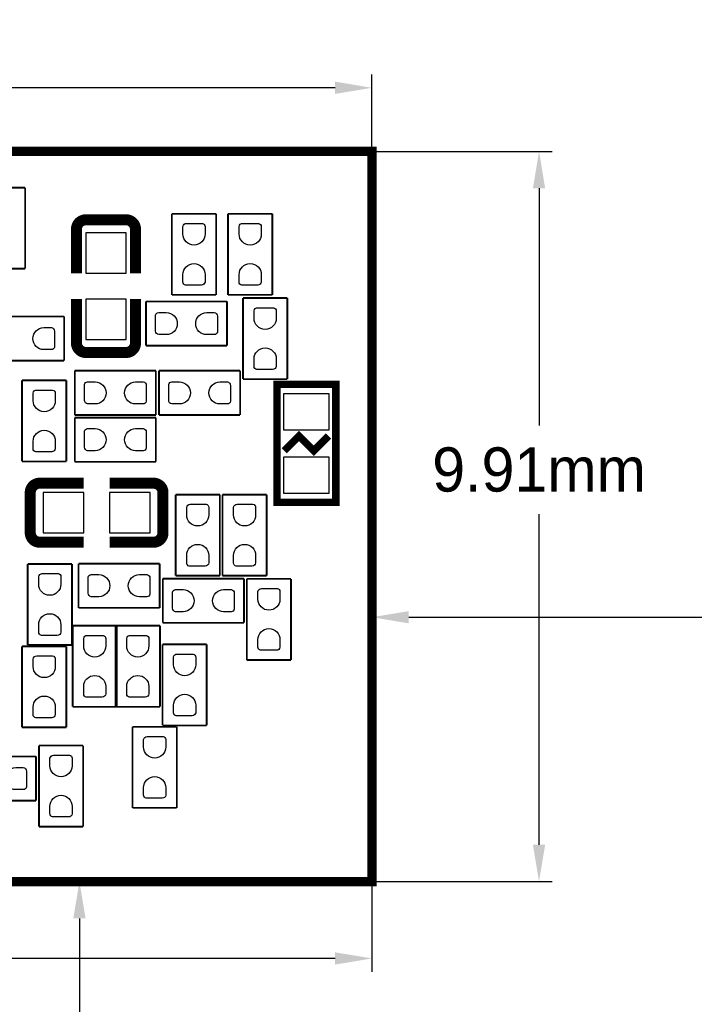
# Model space of a CAD drawing. Extents: x -3 to 111, y -3 to 50.
# Tile 12 of 14: x 79 to 88, y 9 to 22. Entities that reach past the tile are written whole.
import ezdxf

# ---------------------------------------------------------------- set-up
doc = ezdxf.new("R2010")
doc.units = 0
doc.header["$MEASUREMENT"] = 0
doc.layers.get('0').update_dxf_attribs({"linetype": 'CONTINUOUS'})
doc.layers.get('Defpoints').update_dxf_attribs({"linetype": 'CONTINUOUS'})
doc.layers.add('PG_SILKSCREEN_BOTTOM', color=7, linetype='CONTINUOUS')
doc.layers.add('PIN_BOTTOM', color=1, linetype='CONTINUOUS')
doc.dimstyles.get("Standard").update_dxf_attribs({"dimtxt": 0.18, "dimasz": 0.18, "dimexe": 0.18, "dimexo": 0.0625, "dimgap": 0.09, "dimtad": 0, "dimtih": 1, "dimtoh": 1, "dimdec": 4, "dimzin": 0, "dimdsep": 46, "dimtxsty": 'STANDARD', "dimcen": 0.09, "dimadec": 0, "dimazin": 0, "dimtfac": 1, "dimtdec": 4, "dimtofl": 0, "dimtmove": 0, "dimatfit": 3, "dimfxl": 1, "dimtolj": 1, "dimtzin": 0, "dimarcsym": 0})

# ---------------------------------------------------------------- blocks, each defined once
blk = doc.blocks.new('*D37')
at = {"color": 0, "linetype": 'Continuous', "lineweight": -2, "transparency": 16777216}
for p, q in [((69.657, 10.373), (69.657, 9.212)), ((83.627, 10.373), (83.627, 9.212)), ((70.157, 9.392), (74.642, 9.392)), ((83.127, 9.392), (78.642, 9.392))]:
    blk.add_line(p, q, dxfattribs=at)
at = {"color": 0, "linetype": 'Continuous', "transparency": 16777216}
for points in [[(70.157, 9.475), (70.157, 9.308), (69.657, 9.392)], [(83.127, 9.475), (83.127, 9.308), (83.627, 9.392)]]:
    blk.add_solid(points, dxfattribs=at)
at = {"layer": 'Defpoints', "color": 0, "linetype": 'Continuous', "transparency": 16777216}
for p in [(69.657, 10.435), (83.627, 10.435), (69.657, 9.392)]:
    blk.add_point(p, dxfattribs=at)
at = {"color": 0, "linetype": 'Continuous', "transparency": 16777216, "insert": (76.642, 9.392), "char_height": 0.6, "attachment_point": 5}
blk.add_mtext('\\A1;13.97mm', dxfattribs=at)
blk = doc.blocks.new('*D39')
at = {"color": 0, "linetype": 'Continuous', "lineweight": -2, "transparency": 16777216}
for p, q in [((83.69, 20.341), (86.074, 20.341)), ((85.894, 19.841), (85.894, 16.621)), ((85.894, 10.935), (85.894, 15.421)), ((83.69, 10.435), (86.074, 10.435))]:
    blk.add_line(p, q, dxfattribs=at)
at = {"color": 0, "linetype": 'Continuous', "transparency": 16777216}
for points in [[(85.811, 19.841), (85.977, 19.841), (85.894, 20.341)], [(85.811, 10.935), (85.977, 10.935), (85.894, 10.435)]]:
    blk.add_solid(points, dxfattribs=at)
at = {"layer": 'Defpoints', "color": 0, "linetype": 'Continuous', "transparency": 16777216}
for p in [(83.627, 20.341), (83.627, 10.435), (85.894, 10.435)]:
    blk.add_point(p, dxfattribs=at)
at = {"color": 0, "linetype": 'Continuous', "transparency": 16777216, "insert": (85.894, 16.021), "char_height": 0.6, "attachment_point": 5}
blk.add_mtext('\\A1;9.91mm', dxfattribs=at)
blk = doc.blocks.new('*D40')
at = {"color": 0, "linetype": 'Continuous', "lineweight": -2, "transparency": 16777216}
for p, q in [((69.657, 20.404), (69.657, 21.383)), ((83.627, 20.404), (83.627, 21.383)), ((70.157, 21.203), (74.642, 21.203)), ((83.127, 21.203), (78.642, 21.203))]:
    blk.add_line(p, q, dxfattribs=at)
at = {"color": 0, "linetype": 'Continuous', "transparency": 16777216}
for points in [[(70.157, 21.287), (70.157, 21.12), (69.657, 21.203)], [(83.127, 21.287), (83.127, 21.12), (83.627, 21.203)]]:
    blk.add_solid(points, dxfattribs=at)
at = {"layer": 'Defpoints', "color": 0, "linetype": 'Continuous', "transparency": 16777216}
for p in [(83.627, 21.203), (69.657, 20.341), (83.627, 20.341)]:
    blk.add_point(p, dxfattribs=at)
at = {"color": 0, "linetype": 'Continuous', "transparency": 16777216, "insert": (76.642, 21.203), "char_height": 0.6, "attachment_point": 5}
blk.add_mtext('\\A1;13.97mm', dxfattribs=at)
blk = doc.blocks.new('*D41')
at = {"color": 0, "linetype": 'Continuous', "lineweight": -2, "transparency": 16777216}
for p, q in [((76.705, 10.435), (79.84, 10.435)), ((79.66, 9.935), (79.66, 5.881)), ((79.66, 0.627), (79.66, 4.681)), ((61.063, 0.127), (79.84, 0.127))]:
    blk.add_line(p, q, dxfattribs=at)
at = {"color": 0, "linetype": 'Continuous', "transparency": 16777216}
for points in [[(79.577, 9.935), (79.743, 9.935), (79.66, 10.435)], [(79.577, 0.627), (79.743, 0.627), (79.66, 0.127)]]:
    blk.add_solid(points, dxfattribs=at)
at = {"layer": 'Defpoints', "color": 0, "linetype": 'Continuous', "transparency": 16777216}
for p in [(76.642, 10.435), (79.66, 10.435), (61, 0.127)]:
    blk.add_point(p, dxfattribs=at)
at = {"color": 0, "linetype": 'Continuous', "transparency": 16777216, "insert": (79.66, 5.281), "char_height": 0.6, "attachment_point": 5}
blk.add_mtext('\\A1;10.31mm', dxfattribs=at)
blk = doc.blocks.new('*D43')
at = {"color": 0, "linetype": 'Continuous', "lineweight": -2, "transparency": 16777216}
for p, q in [((105.938, 45.127), (72.714, 45.127)), ((72.894, 44.627), (72.894, 33.621)), ((72.894, 20.841), (72.894, 32.421)), ((76.58, 20.341), (72.714, 20.341))]:
    blk.add_line(p, q, dxfattribs=at)
at = {"color": 0, "linetype": 'Continuous', "transparency": 16777216}
for points in [[(72.811, 44.627), (72.977, 44.627), (72.894, 45.127)], [(72.811, 20.841), (72.977, 20.841), (72.894, 20.341)]]:
    blk.add_solid(points, dxfattribs=at)
at = {"layer": 'Defpoints', "color": 0, "linetype": 'Continuous', "transparency": 16777216}
for p in [(106, 45.127), (72.894, 20.341), (76.642, 20.341)]:
    blk.add_point(p, dxfattribs=at)
at = {"color": 0, "linetype": 'Continuous', "transparency": 16777216, "insert": (72.894, 33.021), "char_height": 0.6, "attachment_point": 5}
blk.add_mtext('\\A1;24.79mm', dxfattribs=at)
blk = doc.blocks.new('*D44')
at = {"color": 0, "linetype": 'Continuous', "lineweight": -2, "transparency": 16777216}
for p, q in [((106, 45.065), (106, 13.841)), ((83.627, 15.326), (83.627, 13.841)), ((84.127, 14.021), (92.794, 14.021)), ((105.5, 14.021), (96.994, 14.021))]:
    blk.add_line(p, q, dxfattribs=at)
at = {"color": 0, "linetype": 'Continuous', "transparency": 16777216}
for points in [[(84.127, 14.104), (84.127, 13.938), (83.627, 14.021)], [(105.5, 14.104), (105.5, 13.938), (106, 14.021)]]:
    blk.add_solid(points, dxfattribs=at)
at = {"layer": 'Defpoints', "color": 0, "linetype": 'Continuous', "transparency": 16777216}
for p in [(106, 45.127), (83.627, 15.388), (83.627, 14.021)]:
    blk.add_point(p, dxfattribs=at)
at = {"color": 0, "linetype": 'Continuous', "transparency": 16777216, "insert": (94.894, 14.021), "char_height": 0.6, "attachment_point": 5}
blk.add_mtext('\\A1;22.37mm', dxfattribs=at)

msp = doc.modelspace()

# ---------------------------------------------------------------- linework, layer by layer
at = {"layer": 'PG_SILKSCREEN_BOTTOM'}
for points, const_width in [([(69.657006, 20.341006), (83.627006, 20.341006), (83.627006, 10.435006), (69.657006, 10.435006), (69.657006, 20.341006)], 0.127), ([(78.923205, 19.849516), (78.323207, 19.849516)], 0.0254), ([(78.923205, 18.749696), (78.923205, 19.849516)], 0.0254), ([(80.914007, 19.493916), (80.914007, 18.394096)], 0.0254), ([(81.514005, 19.493916), (80.914007, 19.493916)], 0.0254), ([(81.514005, 18.394096), (81.514005, 19.493916)], 0.0254), ([(81.676007, 19.493916), (81.676007, 18.394096)], 0.0254), ([(82.276005, 19.493916), (81.676007, 19.493916)], 0.0254), ([(82.276005, 18.394096), (82.276005, 19.493916)], 0.0254), ([(80.293358, 19.412103), (79.747054, 19.412103)], 0.150012), ([(79.620054, 19.285103), (79.620054, 18.687517)], 0.150012), ([(80.420358, 19.285103), (80.420358, 18.687517)], 0.150012), ([(78.323207, 18.749696), (78.923205, 18.749696)], 0.0254), ([(79.620054, 17.739309), (79.620054, 18.336997)], 0.150012), ([(80.420358, 17.739309), (80.420358, 18.336997)], 0.150012), ([(80.562496, 18.304205), (80.562496, 17.704207)], 0.0254), ([(81.662316, 18.304205), (80.562496, 18.304205)], 0.0254), ([(80.914007, 18.394096), (81.514005, 18.394096)], 0.0254), ([(81.662316, 17.704207), (81.662316, 18.304205)], 0.0254), ([(81.676007, 18.394096), (82.276005, 18.394096)], 0.0254), ([(81.879207, 18.350916), (81.879207, 17.251096)], 0.0254), ([(82.479205, 18.350916), (81.879207, 18.350916)], 0.0254), ([(82.479205, 17.251096), (82.479205, 18.350916)], 0.0254), ([(79.452516, 18.101005), (78.352696, 18.101005)], 0.0254), ([(79.452516, 17.501007), (79.452516, 18.101005)], 0.0254), ([(79.747054, 17.612309), (80.293358, 17.612309)], 0.150012), ([(80.562496, 17.704207), (81.662316, 17.704207)], 0.0254), ([(78.352696, 17.501007), (79.452516, 17.501007)], 0.0254), ([(79.597296, 17.364405), (79.597296, 16.764407)], 0.0254), ([(80.697116, 17.364405), (79.597296, 17.364405)], 0.0254), ([(80.697116, 16.764407), (80.697116, 17.364405)], 0.0254), ([(80.740296, 17.364405), (80.740296, 16.764407)], 0.0254), ([(81.840116, 17.364405), (80.740296, 17.364405)], 0.0254), ([(81.840116, 16.764407), (81.840116, 17.364405)], 0.0254), ([(79.482005, 17.233316), (78.882007, 17.233316)], 0.0254), ([(78.882007, 17.233316), (78.882007, 16.133496)], 0.0254), ([(79.482005, 16.133496), (79.482005, 17.233316)], 0.0254), ([(81.879207, 17.251096), (82.479205, 17.251096)], 0.0254), ([(82.338007, 17.17863), (83.138005, 17.17863), (83.138005, 15.578582), (82.338007, 15.578582), (82.338007, 17.17863)], 0.1), ([(79.597296, 16.764407), (80.697116, 16.764407)], 0.0254), ([(79.597296, 16.729405), (79.597296, 16.129407)], 0.0254), ([(80.697116, 16.729405), (79.597296, 16.729405)], 0.0254), ([(80.697116, 16.129407), (80.697116, 16.729405)], 0.0254), ([(80.740296, 16.764407), (81.840116, 16.764407)], 0.0254), ([(82.437981, 16.278606), (82.638006, 16.478606), (82.838006, 16.278606), (83.038031, 16.478606)], 0.1), ([(78.882007, 16.133496), (79.482005, 16.133496)], 0.0254), ([(79.597296, 16.129407), (80.697116, 16.129407)], 0.0254), ([(79.120309, 15.838958), (79.717997, 15.838958)], 0.150012), ([(80.666103, 15.838958), (80.068517, 15.838958)], 0.150012), ([(78.993309, 15.711958), (78.993309, 15.165654)], 0.150012), ([(80.793103, 15.165654), (80.793103, 15.711958)], 0.150012), ([(80.964807, 15.683916), (80.964807, 14.584096)], 0.0254), ([(81.564805, 15.683916), (80.964807, 15.683916)], 0.0254), ([(81.564805, 14.584096), (81.564805, 15.683916)], 0.0254), ([(81.599807, 15.683916), (81.599807, 14.584096)], 0.0254), ([(82.199805, 15.683916), (81.599807, 15.683916)], 0.0254), ([(82.199805, 14.584096), (82.199805, 15.683916)], 0.0254), ([(79.120309, 15.038654), (79.717997, 15.038654)], 0.150012), ([(80.666103, 15.038654), (80.068517, 15.038654)], 0.150012), ([(78.958207, 14.744116), (78.958207, 13.644296)], 0.0254), ([(79.558205, 14.744116), (78.958207, 14.744116)], 0.0254), ([(79.558205, 13.644296), (79.558205, 14.744116)], 0.0254), ([(80.747916, 14.748205), (79.648096, 14.748205)], 0.0254), ([(79.648096, 14.748205), (79.648096, 14.148207)], 0.0254), ([(80.747916, 14.148207), (80.747916, 14.748205)], 0.0254), ([(80.964807, 14.584096), (81.564805, 14.584096)], 0.0254), ([(81.599807, 14.584096), (82.199805, 14.584096)], 0.0254), ([(81.890916, 14.545005), (80.791096, 14.545005)], 0.0254), ([(80.791096, 14.545005), (80.791096, 13.945007)], 0.0254), ([(81.890916, 13.945007), (81.890916, 14.545005)], 0.0254), ([(82.530005, 14.540916), (81.930007, 14.540916)], 0.0254), ([(81.930007, 14.540916), (81.930007, 13.441096)], 0.0254), ([(82.530005, 13.441096), (82.530005, 14.540916)], 0.0254), ([(79.648096, 14.148207), (80.747916, 14.148207)], 0.0254), ([(80.167805, 13.905916), (79.567807, 13.905916)], 0.0254), ([(79.567807, 13.905916), (79.567807, 12.806096)], 0.0254), ([(80.752005, 13.905916), (80.152007, 13.905916)], 0.0254), ([(80.152007, 13.905916), (80.152007, 12.806096)], 0.0254), ([(80.167805, 12.806096), (80.167805, 13.905916)], 0.0254), ([(80.752005, 12.806096), (80.752005, 13.905916)], 0.0254), ([(80.791096, 13.945007), (81.890916, 13.945007)], 0.0254), ([(79.482005, 13.626516), (78.882007, 13.626516)], 0.0254), ([(78.882007, 13.626516), (78.882007, 12.526696)], 0.0254), ([(78.958207, 13.644296), (79.558205, 13.644296)], 0.0254), ([(79.482005, 12.526696), (79.482005, 13.626516)], 0.0254), ([(81.387005, 13.651916), (80.787007, 13.651916)], 0.0254), ([(80.787007, 13.651916), (80.787007, 12.552096)], 0.0254), ([(81.387005, 12.552096), (81.387005, 13.651916)], 0.0254), ([(81.930007, 13.441096), (82.530005, 13.441096)], 0.0254), ([(79.567807, 12.806096), (80.167805, 12.806096)], 0.0254), ([(80.152007, 12.806096), (80.752005, 12.806096)], 0.0254), ([(80.787007, 12.552096), (81.387005, 12.552096)], 0.0254), ([(78.882007, 12.526696), (79.482005, 12.526696)], 0.0254), ([(80.980605, 12.534316), (80.380607, 12.534316)], 0.0254), ([(80.380607, 12.534316), (80.380607, 11.434496)], 0.0254), ([(80.980605, 11.434496), (80.980605, 12.534316)], 0.0254), ([(79.110607, 12.280316), (79.110607, 11.180496)], 0.0254), ([(79.710605, 12.280316), (79.110607, 12.280316)], 0.0254), ([(79.710605, 11.180496), (79.710605, 12.280316)], 0.0254), ([(79.071516, 12.132005), (77.971696, 12.132005)], 0.0254), ([(79.071516, 11.532007), (79.071516, 12.132005)], 0.0254), ([(77.971696, 11.532007), (79.071516, 11.532007)], 0.0254), ([(80.380607, 11.434496), (80.980605, 11.434496)], 0.0254), ([(79.110607, 11.180496), (79.710605, 11.180496)], 0.0254)]:
    msp.add_lwpolyline(points, dxfattribs=dict(at, const_width=const_width))
at = {"layer": 'PG_SILKSCREEN_BOTTOM', "const_width": 0.150012}
for points in [[(79.747054, 19.412103, 0.414253), (79.620054, 19.285103)], [(80.420358, 19.285103, 0.414331), (80.293358, 19.412103)], [(79.620054, 17.739309, 0.414253), (79.747054, 17.612309)], [(80.293358, 17.612309, 0.414331), (80.420358, 17.739309)], [(79.120309, 15.838958, 0.414253), (78.993309, 15.711958)], [(80.793103, 15.711958, 0.414253), (80.666103, 15.838958)], [(78.993309, 15.165654, 0.414331), (79.120309, 15.038654)], [(80.666103, 15.038654, 0.414331), (80.793103, 15.165654)]]:
    msp.add_lwpolyline(points, format="xyb", dxfattribs=at)
at = {"layer": 'PIN_BOTTOM'}
for points in [[(79.745353, 18.687288), (80.295364, 18.687288), (80.295364, 19.2373), (79.745353, 19.2373)], [(79.745353, 18.687288), (80.295364, 18.687288), (80.295364, 19.2373), (79.745353, 19.2373)], [(79.745353, 17.787112), (80.295364, 17.787112), (80.295364, 18.337124), (79.745353, 18.337124)], [(79.745353, 17.787112), (80.295364, 17.787112), (80.295364, 18.337124), (79.745353, 18.337124)], [(83.048013, 16.563594), (83.048013, 17.053586), (82.428024, 17.053586), (82.428024, 16.563594)], [(83.048013, 15.703601), (83.048013, 16.193592), (82.428024, 16.193592), (82.428024, 15.703601)], [(79.168112, 15.713659), (79.168112, 15.163648), (79.718124, 15.163648), (79.718124, 15.713659)], [(79.168112, 15.713659), (79.168112, 15.163648), (79.718124, 15.163648), (79.718124, 15.713659)], [(80.068288, 15.713659), (80.068288, 15.163648), (80.6183, 15.163648), (80.6183, 15.713659)], [(80.068288, 15.713659), (80.068288, 15.163648), (80.6183, 15.163648), (80.6183, 15.713659)]]:
    msp.add_lwpolyline(points, close=True, dxfattribs=at)
for points in [[(81.063917, 19.219063), (81.063917, 19.320663, -0.376179), (81.112406, 19.363157), (81.328306, 19.363157, -0.366061), (81.364095, 19.320663), (81.364095, 19.219063, -0.999182)], [(81.825917, 19.219063), (81.825917, 19.320663, -0.376179), (81.874406, 19.363157), (82.090306, 19.363157, -0.366061), (82.126095, 19.320663), (82.126095, 19.219063, -0.999182)], [(81.364095, 18.668949), (81.364095, 18.567349, -0.376179), (81.315606, 18.524855), (81.099706, 18.524855, -0.366061), (81.063917, 18.567349), (81.063917, 18.668949, -0.999182)], [(82.126095, 18.668949), (82.126095, 18.567349, -0.376179), (82.077606, 18.524855), (81.861706, 18.524855, -0.366061), (81.825917, 18.567349), (81.825917, 18.668949, -0.999182)], [(82.029117, 18.076063), (82.029117, 18.177663, -0.376179), (82.077606, 18.220157), (82.293506, 18.220157, -0.366061), (82.329295, 18.177663), (82.329295, 18.076063, -0.999182)], [(80.837349, 17.854117), (80.735749, 17.854117, -0.376179), (80.693255, 17.902606), (80.693255, 18.118506, -0.366061), (80.735749, 18.154295), (80.837349, 18.154295, -0.999182)], [(81.387463, 18.154295), (81.489063, 18.154295, -0.376179), (81.531557, 18.105806), (81.531557, 17.889906, -0.366061), (81.489063, 17.854117), (81.387463, 17.854117, -0.999182)], [(79.177663, 17.951095), (79.279263, 17.951095, -0.376179), (79.321757, 17.902606), (79.321757, 17.686706, -0.366061), (79.279263, 17.650917), (79.177663, 17.650917, -0.999182)], [(82.329295, 17.525949), (82.329295, 17.424349, -0.376179), (82.280806, 17.381855), (82.064906, 17.381855, -0.366061), (82.029117, 17.424349), (82.029117, 17.525949, -0.999182)], [(79.031917, 16.958463), (79.031917, 17.060063, -0.376179), (79.080406, 17.102557), (79.296306, 17.102557, -0.366061), (79.332095, 17.060063), (79.332095, 16.958463, -0.999182)], [(79.872149, 16.914317), (79.770549, 16.914317, -0.376179), (79.728055, 16.962806), (79.728055, 17.178706, -0.366061), (79.770549, 17.214495), (79.872149, 17.214495, -0.999182)], [(80.422263, 17.214495), (80.523863, 17.214495, -0.376179), (80.566357, 17.166006), (80.566357, 16.950106, -0.366061), (80.523863, 16.914317), (80.422263, 16.914317, -0.999182)], [(81.015149, 16.914317), (80.913549, 16.914317, -0.376179), (80.871055, 16.962806), (80.871055, 17.178706, -0.366061), (80.913549, 17.214495), (81.015149, 17.214495, -0.999182)], [(81.565263, 17.214495), (81.666863, 17.214495, -0.376179), (81.709357, 17.166006), (81.709357, 16.950106, -0.366061), (81.666863, 16.914317), (81.565263, 16.914317, -0.999182)], [(79.872149, 16.279317), (79.770549, 16.279317, -0.376179), (79.728055, 16.327806), (79.728055, 16.543706, -0.366061), (79.770549, 16.579495), (79.872149, 16.579495, -0.999182)], [(80.422263, 16.579495), (80.523863, 16.579495, -0.376179), (80.566357, 16.531006), (80.566357, 16.315106, -0.366061), (80.523863, 16.279317), (80.422263, 16.279317, -0.999182)], [(79.332095, 16.408349), (79.332095, 16.306749, -0.376179), (79.283606, 16.264255), (79.067706, 16.264255, -0.366061), (79.031917, 16.306749), (79.031917, 16.408349, -0.999182)], [(81.114717, 15.409063), (81.114717, 15.510663, -0.376179), (81.163206, 15.553157), (81.379106, 15.553157, -0.366061), (81.414895, 15.510663), (81.414895, 15.409063, -0.999182)], [(81.749717, 15.409063), (81.749717, 15.510663, -0.376179), (81.798206, 15.553157), (82.014106, 15.553157, -0.366061), (82.049895, 15.510663), (82.049895, 15.409063, -0.999182)], [(81.414895, 14.858949), (81.414895, 14.757349, -0.376179), (81.366406, 14.714855), (81.150506, 14.714855, -0.366061), (81.114717, 14.757349), (81.114717, 14.858949, -0.999182)], [(82.049895, 14.858949), (82.049895, 14.757349, -0.376179), (82.001406, 14.714855), (81.785506, 14.714855, -0.366061), (81.749717, 14.757349), (81.749717, 14.858949, -0.999182)], [(79.108117, 14.469263), (79.108117, 14.570863, -0.376179), (79.156606, 14.613357), (79.372506, 14.613357, -0.366061), (79.408295, 14.570863), (79.408295, 14.469263, -0.999182)], [(79.922949, 14.298117), (79.821349, 14.298117, -0.376179), (79.778855, 14.346606), (79.778855, 14.562506, -0.366061), (79.821349, 14.598295), (79.922949, 14.598295, -0.999182)], [(80.473063, 14.598295), (80.574663, 14.598295, -0.376179), (80.617157, 14.549806), (80.617157, 14.333906, -0.366061), (80.574663, 14.298117), (80.473063, 14.298117, -0.999182)], [(81.065949, 14.094917), (80.964349, 14.094917, -0.376179), (80.921855, 14.143406), (80.921855, 14.359306, -0.366061), (80.964349, 14.395095), (81.065949, 14.395095, -0.999182)], [(81.616063, 14.395095), (81.717663, 14.395095, -0.376179), (81.760157, 14.346606), (81.760157, 14.130706, -0.366061), (81.717663, 14.094917), (81.616063, 14.094917, -0.999182)], [(82.079917, 14.266063), (82.079917, 14.367663, -0.376179), (82.128406, 14.410157), (82.344306, 14.410157, -0.366061), (82.380095, 14.367663), (82.380095, 14.266063, -0.999182)], [(79.408295, 13.919149), (79.408295, 13.817549, -0.376179), (79.359806, 13.775055), (79.143906, 13.775055, -0.366061), (79.108117, 13.817549), (79.108117, 13.919149, -0.999182)], [(79.717717, 13.631063), (79.717717, 13.732663, -0.376179), (79.766206, 13.775157), (79.982106, 13.775157, -0.366061), (80.017895, 13.732663), (80.017895, 13.631063, -0.999182)], [(80.301917, 13.631063), (80.301917, 13.732663, -0.376179), (80.350406, 13.775157), (80.566306, 13.775157, -0.366061), (80.602095, 13.732663), (80.602095, 13.631063, -0.999182)], [(82.380095, 13.715949), (82.380095, 13.614349, -0.376179), (82.331606, 13.571855), (82.115706, 13.571855, -0.366061), (82.079917, 13.614349), (82.079917, 13.715949, -0.999182)], [(79.031917, 13.351663), (79.031917, 13.453263, -0.376179), (79.080406, 13.495757), (79.296306, 13.495757, -0.366061), (79.332095, 13.453263), (79.332095, 13.351663, -0.999182)], [(80.936917, 13.377063), (80.936917, 13.478663, -0.376179), (80.985406, 13.521157), (81.201306, 13.521157, -0.366061), (81.237095, 13.478663), (81.237095, 13.377063, -0.999182)], [(80.017895, 13.080949), (80.017895, 12.979349, -0.376179), (79.969406, 12.936855), (79.753506, 12.936855, -0.366061), (79.717717, 12.979349), (79.717717, 13.080949, -0.999182)], [(80.602095, 13.080949), (80.602095, 12.979349, -0.376179), (80.553606, 12.936855), (80.337706, 12.936855, -0.366061), (80.301917, 12.979349), (80.301917, 13.080949, -0.999182)], [(81.237095, 12.826949), (81.237095, 12.725349, -0.376179), (81.188606, 12.682855), (80.972706, 12.682855, -0.366061), (80.936917, 12.725349), (80.936917, 12.826949, -0.999182)], [(79.332095, 12.801549), (79.332095, 12.699949, -0.376179), (79.283606, 12.657455), (79.067706, 12.657455, -0.366061), (79.031917, 12.699949), (79.031917, 12.801549, -0.999182)], [(80.530517, 12.259463), (80.530517, 12.361063, -0.376179), (80.579006, 12.403557), (80.794906, 12.403557, -0.366061), (80.830695, 12.361063), (80.830695, 12.259463, -0.999182)], [(79.260517, 12.005463), (79.260517, 12.107063, -0.376179), (79.309006, 12.149557), (79.524906, 12.149557, -0.366061), (79.560695, 12.107063), (79.560695, 12.005463, -0.999182)], [(78.796663, 11.982095), (78.898263, 11.982095, -0.376179), (78.940757, 11.933606), (78.940757, 11.717706, -0.366061), (78.898263, 11.681917), (78.796663, 11.681917, -0.999182)], [(80.830695, 11.709349), (80.830695, 11.607749, -0.376179), (80.782206, 11.565255), (80.566306, 11.565255, -0.366061), (80.530517, 11.607749), (80.530517, 11.709349, -0.999182)], [(79.560695, 11.455349), (79.560695, 11.353749, -0.376179), (79.512206, 11.311255), (79.296306, 11.311255, -0.366061), (79.260517, 11.353749), (79.260517, 11.455349, -0.999182)]]:
    msp.add_lwpolyline(points, format="xyb", close=True, dxfattribs=at)

# ---------------------------------------------------------------- dimensions: what is measured, and where the dimension line sits
at = {"linetype": 'Continuous'}
for base, p1, p2, angle, picture, middle, dimtype in [((72.894006, 20.341006), (106.000012, 45.127012), (76.642006, 20.341006), 90, '*D43', (72.894006, 33.021006), 160), ((85.894006, 10.435006), (83.627006, 20.341006), (83.627006, 10.435006), 270, '*D39', (85.894006, 16.021006), 161)]:
    dim = msp.add_linear_dim(base=base, p1=p1, p2=p2, angle=angle, dimstyle='Standard', override={"dimtxt": 0.6, "dimasz": 0.5, "dimgap": 0.3, "dimdec": 2, "dimpost": 'mm'}, dxfattribs=at)
    dim.commit()
    dim.dimension.update_dxf_attribs({"geometry": picture, "text_midpoint": middle, "dimtype": dimtype})
dim = msp.add_linear_dim(base=(83.627006, 14.021006), p1=(106.000012, 45.127012), p2=(83.627006, 15.388006), dimstyle='Standard', override={"dimtxt": 0.6, "dimasz": 0.5, "dimgap": 0.3, "dimdec": 2, "dimpost": 'mm'}, dxfattribs=at)
dim.commit()
dim.dimension.update_dxf_attribs({"geometry": '*D44', "text_midpoint": (94.894006, 14.021006), "dimtype": 160})
for base, p1, p2, picture, middle in [((83.627006, 21.203344), (69.657006, 20.341006), (83.627006, 20.341006), '*D40', (76.642006, 21.203344)), ((69.657006, 9.3918), (83.627006, 10.435006), (69.657006, 10.435006), '*D37', (76.642006, 9.3918))]:
    dim = msp.add_linear_dim(base=base, p1=p1, p2=p2, dimstyle='Standard', override={"dimtxt": 0.6, "dimasz": 0.5, "dimgap": 0.3, "dimdec": 2, "dimpost": 'mm'}, dxfattribs=at)
    dim.commit()
    dim.dimension.update_dxf_attribs({"geometry": picture, "text_midpoint": middle})
dim = msp.add_linear_dim(base=(79.659884, 10.435006), p1=(61, 0.127), p2=(76.642006, 10.435006), angle=90, dimstyle='Standard', override={"dimtxt": 0.6, "dimasz": 0.5, "dimgap": 0.3, "dimdec": 2, "dimpost": 'mm'}, dxfattribs=at)
dim.commit()
dim.dimension.update_dxf_attribs({"geometry": '*D41', "text_midpoint": (79.659884, 5.281003)})

doc.saveas('drawing.dxf')
